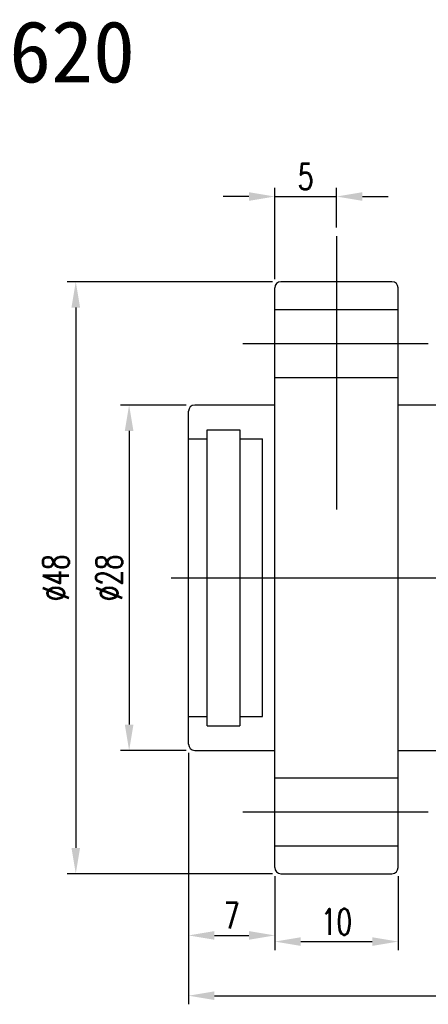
# Model space of a CAD drawing. Extents: x -94 to 1045, y 423 to 643.
# Tile 2 of 57: x -20 to 14, y 458 to 538. Entities that reach past the tile are written whole.
import ezdxf
from ezdxf.lldxf.tags import DXFTag

# ---------------------------------------------------------------- set-up
doc = ezdxf.new("R2010")
doc.units = 0
doc.header["$LTSCALE"] = 2
doc.header["$MEASUREMENT"] = 0
doc.styles.add('DIM-7', font='SIMPLEX.shx', dxfattribs={"width": 0.7, "bigfont": 'chineset.shx'})
doc.styles.add('T', font='kaiu.ttf')
tags = doc.linetypes.add('CENTER', pattern=[2, 1.25, -0.25, 0.25, -0.25]).pattern_tags.tags
tags[10:11] = [DXFTag(74, 4), DXFTag(75, 0), DXFTag(340, '0'), DXFTag(46, 0.0), DXFTag(50, 0.0), DXFTag(44, 0.0), DXFTag(45, 0.0)]
tags[8:9] = [DXFTag(74, 4), DXFTag(75, 0), DXFTag(340, '0'), DXFTag(46, 0.0), DXFTag(50, 0.0), DXFTag(44, 0.0), DXFTag(45, 0.0)]
tags[6:7] = [DXFTag(74, 4), DXFTag(75, 0), DXFTag(340, '0'), DXFTag(46, 0.0), DXFTag(50, 0.0), DXFTag(44, 0.0), DXFTag(45, 0.0)]
tags[4:5] = [DXFTag(74, 4), DXFTag(75, 0), DXFTag(340, '0'), DXFTag(46, 0.0), DXFTag(50, 0.0), DXFTag(44, 0.0), DXFTag(45, 0.0)]
tags = doc.linetypes.add('DASHED', pattern=[0.75, 0.5, -0.25]).pattern_tags.tags
tags[6:7] = [DXFTag(74, 4), DXFTag(75, 0), DXFTag(340, '0'), DXFTag(46, 0.0), DXFTag(50, 0.0), DXFTag(44, 0.0), DXFTag(45, 0.0)]
tags[4:5] = [DXFTag(74, 4), DXFTag(75, 0), DXFTag(340, '0'), DXFTag(46, 0.0), DXFTag(50, 0.0), DXFTag(44, 0.0), DXFTag(45, 0.0)]
doc.dimstyles.new('CNS', dxfattribs={"dimscale": 0.7, "dimtxt": 3, "dimasz": 3, "dimexe": 1, "dimexo": 1, "dimgap": 1.5, "dimtad": 1, "dimdsep": 46, "dimtxsty": 'DIM-7', "dimcen": 0.09, "dimclrd": 4, "dimclre": 4, "dimclrt": 4, "dimadec": 0, "dimazin": 2, "dimtfac": 1, "dimtmove": 0, "dimatfit": 3, "dimfxl": 1, "dimtvp": 0.971429, "dimtolj": 1, "dimarcsym": 0})

# ---------------------------------------------------------------- blocks, each defined once
blk = doc.blocks.new('*D7')
at = {"color": 4, "lineweight": -2, "transparency": 16777216}
for p, q in [((-5.84, 478.632), (-5.84, 463.134)), ((1.16, 468.632), (1.16, 463.134)), ((-3.74, 463.834), (-0.94, 463.834))]:
    blk.add_line(p, q, dxfattribs=at)
at = {"color": 4, "transparency": 16777216}
for points in [[(-3.74, 464.184), (-3.74, 463.484), (-5.84, 463.834)], [(-0.94, 464.184), (-0.94, 463.484), (1.16, 463.834)]]:
    blk.add_solid(points, dxfattribs=at)
at = {"layer": 'DEFPOINTS', "color": 0, "transparency": 16777216}
for p in [(-5.84, 479.332), (1.16, 469.332), (1.16, 463.834)]:
    blk.add_point(p, dxfattribs=at)
at = {"color": 4, "transparency": 16777216, "insert": (-2.34, 465.444), "char_height": 2.1, "attachment_point": 5, "style": 'DIM-7'}
blk.add_mtext('\\A1;7', dxfattribs=at)
blk = doc.blocks.new('*D8')
at = {"color": 4, "lineweight": -2, "transparency": 16777216}
for p, q in [((1.16, 468.632), (1.16, 462.634)), ((11.16, 468.632), (11.16, 462.634)), ((3.26, 463.334), (9.06, 463.334))]:
    blk.add_line(p, q, dxfattribs=at)
at = {"color": 4, "transparency": 16777216}
for points in [[(3.26, 463.684), (3.26, 462.984), (1.16, 463.334)], [(9.06, 463.684), (9.06, 462.984), (11.16, 463.334)]]:
    blk.add_solid(points, dxfattribs=at)
at = {"layer": 'DEFPOINTS', "color": 0, "transparency": 16777216}
for p in [(1.16, 469.332), (11.16, 469.332), (11.16, 463.334)]:
    blk.add_point(p, dxfattribs=at)
at = {"color": 4, "transparency": 16777216, "insert": (6.16, 464.944), "char_height": 2.1, "attachment_point": 5, "style": 'DIM-7'}
blk.add_mtext('\\A1;10', dxfattribs=at)
blk = doc.blocks.new('*D9')
at = {"color": 4, "lineweight": -2, "transparency": 16777216}
for p, q in [((-5.84, 478.632), (-5.84, 458.249)), ((52.16, 478.632), (52.16, 458.249)), ((-3.74, 458.949), (50.06, 458.949))]:
    blk.add_line(p, q, dxfattribs=at)
at = {"color": 4, "transparency": 16777216}
for points in [[(-3.74, 459.299), (-3.74, 458.599), (-5.84, 458.949)], [(50.06, 459.299), (50.06, 458.599), (52.16, 458.949)]]:
    blk.add_solid(points, dxfattribs=at)
at = {"layer": 'DEFPOINTS', "color": 0, "transparency": 16777216}
for p in [(-5.84, 479.332), (52.16, 479.332), (52.16, 458.949)]:
    blk.add_point(p, dxfattribs=at)
at = {"color": 4, "transparency": 16777216, "insert": (23.16, 460.559), "char_height": 2.1, "attachment_point": 5, "style": 'DIM-7'}
blk.add_mtext('\\A1;58', dxfattribs=at)
blk = doc.blocks.new('*D11')
at = {"color": 4, "lineweight": -2, "transparency": 16777216}
for p, q in [((-6.04, 506.832), (-11.356, 506.832)), ((-10.656, 504.732), (-10.656, 480.932)), ((-6.04, 478.832), (-11.356, 478.832))]:
    blk.add_line(p, q, dxfattribs=at)
at = {"color": 4, "transparency": 16777216}
for points in [[(-11.006, 504.732), (-10.306, 504.732), (-10.656, 506.832)], [(-11.006, 480.932), (-10.306, 480.932), (-10.656, 478.832)]]:
    blk.add_solid(points, dxfattribs=at)
at = {"layer": 'DEFPOINTS', "color": 0, "transparency": 16777216}
for p in [(-5.34, 506.832), (-10.656, 478.832), (-5.34, 478.832)]:
    blk.add_point(p, dxfattribs=at)
at = {"color": 4, "transparency": 16777216, "insert": (-12.266, 492.832), "char_height": 2.1, "attachment_point": 5, "rotation": 90, "style": 'DIM-7'}
blk.add_mtext('\\A1;%%C28', dxfattribs=at)
blk = doc.blocks.new('*D12')
at = {"color": 4, "lineweight": -2, "transparency": 16777216}
for p, q in [((0.96, 516.832), (-15.683, 516.832)), ((-14.983, 514.732), (-14.983, 470.932)), ((0.96, 468.832), (-15.683, 468.832))]:
    blk.add_line(p, q, dxfattribs=at)
at = {"color": 4, "transparency": 16777216}
for points in [[(-15.333, 514.732), (-14.633, 514.732), (-14.983, 516.832)], [(-15.333, 470.932), (-14.633, 470.932), (-14.983, 468.832)]]:
    blk.add_solid(points, dxfattribs=at)
at = {"layer": 'DEFPOINTS', "color": 0, "transparency": 16777216}
for p in [(1.66, 516.832), (-14.983, 468.832), (1.66, 468.832)]:
    blk.add_point(p, dxfattribs=at)
at = {"color": 4, "transparency": 16777216, "insert": (-16.593, 492.832), "char_height": 2.1, "attachment_point": 5, "rotation": 90, "style": 'DIM-7'}
blk.add_mtext('\\A1;%%C48', dxfattribs=at)
blk = doc.blocks.new('*D16')
at = {"color": 4, "lineweight": -2, "transparency": 16777216}
for p, q in [((-0.94, 523.734), (-3.04, 523.734)), ((1.16, 517.032), (1.16, 524.434)), ((1.16, 523.734), (6.16, 523.734)), ((6.16, 521.229), (6.16, 524.434)), ((8.26, 523.734), (10.36, 523.734))]:
    blk.add_line(p, q, dxfattribs=at)
at = {"color": 4, "transparency": 16777216}
for points in [[(-0.94, 524.084), (-0.94, 523.384), (1.16, 523.734)], [(8.26, 524.084), (8.26, 523.384), (6.16, 523.734)]]:
    blk.add_solid(points, dxfattribs=at)
at = {"layer": 'DEFPOINTS', "color": 0, "transparency": 16777216}
for p in [(6.16, 523.734), (6.16, 520.529), (1.16, 516.332)]:
    blk.add_point(p, dxfattribs=at)
at = {"color": 4, "transparency": 16777216, "insert": (3.66, 525.344), "char_height": 2.1, "attachment_point": 5, "style": 'DIM-7'}
blk.add_mtext('\\A1;5', dxfattribs=at)

msp = doc.modelspace()

# ---------------------------------------------------------------- linework, layer by layer
at = {"color": 7, "linetype": 'CENTER'}
for p, q in [((6.16, 520.529), (6.16, 498.374)), ((-7.251, 492.832), (55.954, 492.832)), ((-1.434, 473.85), (13.588, 473.85))]:
    msp.add_line(p, q, dxfattribs=at)
at = {"color": 7, "linetype": 'Continuous'}
for p, q in [((10.66, 516.832), (1.66, 516.832)), ((1.16, 469.332), (1.16, 516.332)), ((11.16, 469.332), (11.16, 516.332)), ((-5.84, 479.332), (-5.84, 506.332)), ((1.16, 506.832), (-5.34, 506.832)), ((51.66, 506.832), (11.16, 506.832)), ((-5.34, 478.832), (1.16, 478.832)), ((11.16, 478.832), (51.66, 478.832)), ((1.66, 468.832), (10.66, 468.832))]:
    msp.add_line(p, q, dxfattribs=at)
at = {"color": 7, "linetype": 'DASHED'}
for p, q in [((1.16, 514.564), (11.16, 514.564)), ((1.16, 509.064), (11.16, 509.064)), ((-4.34, 480.832), (-4.34, 504.832)), ((-4.34, 504.832), (-1.69, 504.832)), ((-1.69, 504.832), (-1.69, 480.832)), ((-5.84, 504.082), (-4.34, 504.082)), ((-1.69, 504.082), (0.16, 504.082)), ((0.16, 481.582), (0.16, 504.082)), ((-5.84, 481.582), (-4.34, 481.582)), ((-1.69, 481.582), (0.16, 481.582)), ((-4.34, 480.832), (-1.69, 480.832)), ((1.16, 476.6), (11.16, 476.6)), ((1.16, 471.1), (11.16, 471.1))]:
    msp.add_line(p, q, dxfattribs=at)
at = {"color": 7}
msp.add_line((-1.434, 511.814), (13.588, 511.814), dxfattribs=at)
at = {"color": 7, "linetype": 'Continuous'}
for centre, start, end in [((1.66, 516.332), 90, 180), ((10.66, 516.332), 360, 90), ((-5.34, 506.332), 90, 180), ((-5.34, 479.332), 180, 270), ((1.66, 469.332), 180, 270), ((10.66, 469.332), 270, 360)]:
    msp.add_arc(centre, 0.5, start, end, dxfattribs=at)

# ---------------------------------------------------------------- texts
at = {"color": 7, "style": 'T'}
msp.add_text('SFNH1620', height=5, dxfattribs=at).set_placement((-37.39, 532.983))

# ---------------------------------------------------------------- dimensions: what is measured, and where the dimension line sits
at = {"color": 7}
for base, p1, p2, override, picture, middle in [((6.16, 523.734), (1.16, 516.332), (6.16, 520.529), {"dimgap": 0.8, "dimadec": 2, "dimtm": 1e-09, "dimtfac": 0.6, "dimtmove": 1}, '*D16', (3.66, 525.344)), ((1.16, 463.834), (-5.84, 479.332), (1.16, 469.332), {"dimscale": 0.7, "dimgap": 0.8, "dimtad": 1, "dimclrd": 4, "dimclre": 4, "dimadec": 2, "dimazin": 2, "dimtm": 1e-09, "dimtfac": 0.6, "dimtmove": 1}, '*D7', (-2.34, 465.444)), ((52.16, 458.949), (-5.84, 479.332), (52.16, 479.332), {"dimscale": 0.7, "dimgap": 0.8, "dimtad": 1, "dimclrd": 4, "dimclre": 4, "dimadec": 2, "dimazin": 2, "dimtm": 1e-09, "dimtfac": 0.6, "dimtmove": 1}, '*D9', (23.16, 460.559)), ((11.16, 463.334), (1.16, 469.332), (11.16, 469.332), {"dimscale": 0.7, "dimgap": 0.8, "dimtad": 1, "dimclrd": 4, "dimclre": 4, "dimadec": 2, "dimazin": 2, "dimtm": 1e-09, "dimtfac": 0.6, "dimtmove": 1}, '*D8', (6.16, 464.944))]:
    dim = msp.add_linear_dim(base=base, p1=p1, p2=p2, dimstyle='CNS', override=override, dxfattribs=at)
    dim.commit()
    dim.dimension.update_dxf_attribs({"geometry": picture, "text_midpoint": middle})
for base, p1, p2, picture, middle in [((-14.983, 468.832), (1.66, 516.832), (1.66, 468.832), '*D12', (-16.593, 492.832)), ((-10.656, 478.832), (-5.34, 506.832), (-5.34, 478.832), '*D11', (-12.266, 492.832))]:
    dim = msp.add_linear_dim(base=base, p1=p1, p2=p2, angle=90, text='%%C<>', dimstyle='CNS', override={"dimscale": 0.7, "dimgap": 0.8, "dimtad": 1, "dimclrd": 4, "dimclre": 4, "dimadec": 2, "dimazin": 2, "dimtm": 1e-09, "dimtfac": 0.6, "dimtmove": 1}, dxfattribs=at)
    dim.commit()
    dim.dimension.update_dxf_attribs({"geometry": picture, "text_midpoint": middle})

doc.saveas('drawing.dxf')
